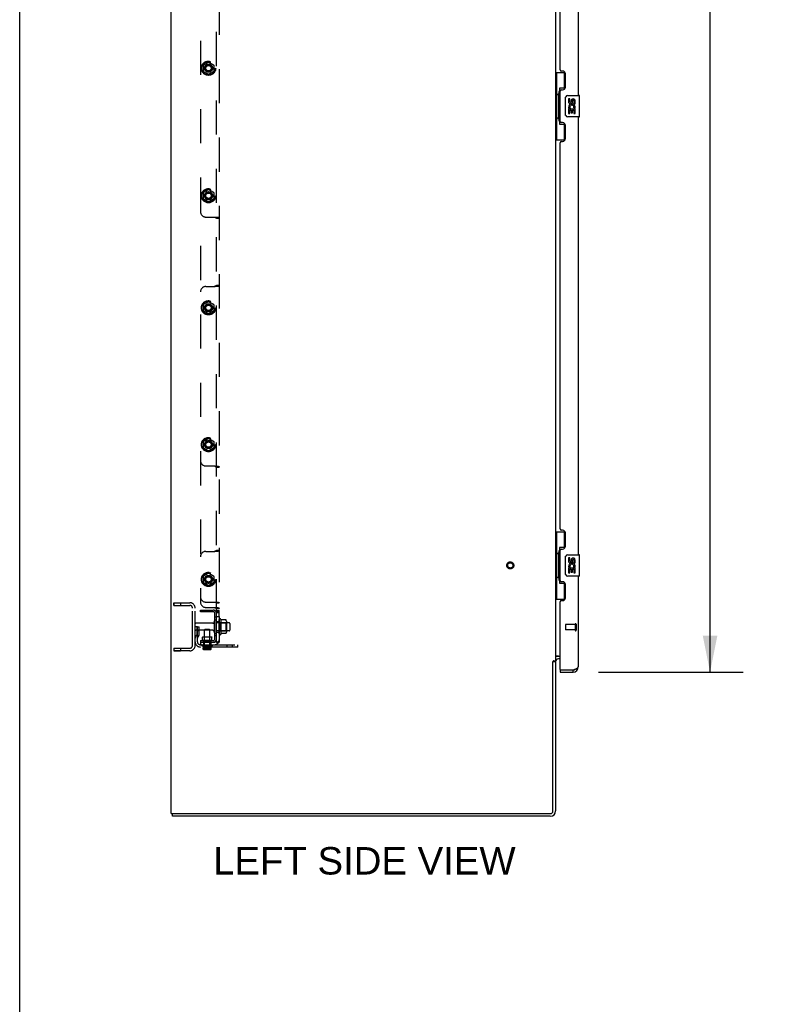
# Model space of a CAD drawing. Header units: inches. Extents: x 0 to 291, y 0 to 188.
# Tile 2 of 113: x 0 to 36, y 46 to 92. Entities that reach past the tile are written whole.
import ezdxf

# ---------------------------------------------------------------- set-up
doc = ezdxf.new("R2010")
doc.units = ezdxf.units.IN
doc.header["$LTSCALE"] = 16.018896
doc.header["$MEASUREMENT"] = 0
doc.linetypes.add('HIDDEN', pattern=[0.2, 0.1, -0.1])
doc.layers.get('0').update_dxf_attribs({"linetype": 'CONTINUOUS'})
for name, color, linetype in [('02___PRT_ALL_AXES', 7, 'CONTINUOUS'), ('DEFAULT_2', 8, 'HIDDEN'), ('DIMENSIONS', 7, 'CONTINUOUS')]:
    doc.layers.add(name, color=color, linetype=linetype)
doc.styles.get("Standard").update_dxf_attribs({"font": 'arial.ttf'})
doc.dimstyles.new('DIMSTYLE_1', dxfattribs={"dimtxt": 1.284938, "dimasz": 1.713251, "dimexe": 0.09, "dimexo": 0.07, "dimgap": 0.0375, "dimtad": 0, "dimtih": 1, "dimtoh": 1, "dimzin": 4, "dimdsep": 46, "dimtxsty": 'Standard', "dimblk": '_FILLED', "dimblk1": '_FILLED', "dimblk2": '_FILLED', "dimcen": 0.09, "dimazin": 1, "dimtfac": 1, "dimtdec": 3, "dimtofl": 0, "dimtmove": 0, "dimatfit": 3, "dimldrblk": '_FILLED', "dimfxl": 1, "dimtolj": 1, "dimtzin": 4, "dimarcsym": 0})

# ---------------------------------------------------------------- blocks, each defined once
blk = doc.blocks.new('_FILLED')
at = {"color": 0, "linetype": 'ByBlock'}
blk.add_solid([(0, 0), (-1, 0.2), (-1, -0.2)], dxfattribs=at)
blk = doc.blocks.new('*D13')
at = {"layer": 'DIMENSIONS', "color": 2, "linetype": 'Continuous'}
for p, q in [((27.101, 136.16), (33.861, 136.16)), ((32.319, 136.16), (32.319, 101.03)), ((32.319, 61.66), (32.319, 96.533)), ((27.101, 61.66), (33.861, 61.66))]:
    blk.add_line(p, q, dxfattribs=at)
at = {"layer": 'DIMENSIONS', "color": 2, "linetype": 'Continuous', "xscale": 1.7132508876, "yscale": 1.7132508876, "zscale": 1.7132508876}
for p, rotation in [((32.319, 136.16), 90), ((32.319, 61.66), 270)]:
    blk.add_blockref('_FILLED', p, dxfattribs=dict(at, rotation=rotation))
at = {"layer": 'DIMENSIONS', "color": 2, "linetype": 'Continuous', "insert": (32.319, 100.388), "char_height": 1.2849, "width": 6.57277, "attachment_point": 2, "line_spacing_factor": 0.9}
blk.add_mtext('74.50\\PDOORS', dxfattribs=at)

msp = doc.modelspace()

# ---------------------------------------------------------------- linework, layer by layer
at = {"color": 7, "linetype": 'Continuous'}
for p, q in [((0, 0), (0, 188.458)), ((7.09, 55.035), (7.09, 138.785)), ((25.09, 135.629), (25.09, 62.191)), ((25.09, 89.735), (25.531, 89.735)), ((25.129, 89.735), (25.129, 88.71)), ((25.494, 89.735), (25.494, 88.955)), ((25.494, 89), (25.267, 89)), ((25.267, 89), (25.267, 87.32)), ((25.108, 88.71), (25.23, 88.71)), ((25.108, 88.71), (25.108, 87.61)), ((25.23, 88.74), (25.23, 88.76)), ((25.23, 87.61), (25.23, 88.71)), ((25.554, 87.76), (25.554, 88.56)), ((25.653, 88.66), (26.193, 88.66)), ((26.208, 87.675), (26.208, 88.645)), ((25.108, 87.61), (25.23, 87.61)), ((25.129, 87.61), (25.129, 86.585)), ((26.193, 87.66), (25.653, 87.66)), ((25.23, 87.559), (25.23, 87.579)), ((25.267, 87.32), (25.494, 87.32)), ((25.494, 87.365), (25.494, 86.585)), ((25.09, 86.585), (25.531, 86.585)), ((25.09, 68.235), (25.531, 68.235)), ((25.129, 68.235), (25.129, 67.21)), ((25.494, 68.235), (25.494, 67.455)), ((25.494, 67.5), (25.267, 67.5)), ((25.267, 67.5), (25.267, 65.82)), ((25.108, 67.21), (25.23, 67.21)), ((25.108, 67.21), (25.108, 66.11)), ((25.23, 67.24), (25.23, 67.26)), ((25.23, 66.11), (25.23, 67.21)), ((25.554, 66.26), (25.554, 67.06)), ((25.653, 67.16), (26.193, 67.16)), ((26.208, 66.175), (26.208, 67.145)), ((25.108, 66.11), (25.23, 66.11)), ((25.129, 66.11), (25.129, 65.085)), ((25.23, 66.059), (25.23, 66.079)), ((26.193, 66.16), (25.653, 66.16)), ((25.267, 65.82), (25.494, 65.82)), ((25.494, 65.865), (25.494, 65.085)), ((25.09, 65.085), (25.531, 65.085)), ((25.1, 62.384), (25.106, 62.384)), ((25.121, 62.41), (25.294, 62.41)), ((25.294, 62.285), (25.215, 62.285)), ((24.967, 62.155), (24.965, 62.153)), ((24.965, 55.16), (24.965, 62.153)), ((24.972, 62.16), (25.09, 62.16)), ((25.004, 62.191), (25.09, 62.191)), ((25.09, 62.16), (25.09, 55.16)), ((25.294, 61.764), (25.314, 61.764)), ((25.294, 61.764), (25.294, 61.66)), ((25.902, 61.66), (25.902, 61.764)), ((7.09, 55.035), (24.84, 55.035)), ((7.153, 54.91), (7.153, 55.035)), ((24.84, 54.91), (7.153, 54.91))]:
    msp.add_line(p, q, dxfattribs=at)
at = {"color": 3, "linetype": 'Continuous'}
for p, q in [((26.148, 109.16), (26.148, 88.66)), ((25.294, 89.867), (25.294, 107.952)), ((25.414, 89.807), (25.354, 89.807)), ((25.544, 89.057), (25.544, 89.677)), ((25.294, 87.452), (25.294, 88.867)), ((25.354, 88.927), (25.414, 88.927)), ((26.148, 87.66), (26.148, 67.16)), ((25.414, 87.392), (25.354, 87.392)), ((25.544, 86.642), (25.544, 87.262)), ((25.294, 68.367), (25.294, 86.452)), ((25.354, 86.512), (25.414, 86.512)), ((25.414, 68.307), (25.354, 68.307)), ((25.544, 67.557), (25.544, 68.177)), ((25.294, 65.952), (25.294, 67.367)), ((25.354, 67.427), (25.414, 67.427)), ((26.148, 66.16), (26.148, 61.906)), ((25.414, 65.892), (25.354, 65.892)), ((25.544, 65.142), (25.544, 65.762)), ((25.354, 65.012), (25.414, 65.012)), ((25.294, 61.784), (25.294, 64.952)), ((25.294, 61.66), (25.902, 61.66)), ((25.314, 61.764), (25.902, 61.764)), ((25.902, 61.764), (25.934, 61.776))]:
    msp.add_line(p, q, dxfattribs=at)
at = {"color": 7, "linetype": 'Continuous'}
for points in [[(25.267, 88.976), (25.268, 88.973), (25.268, 88.969), (25.269, 88.965), (25.27, 88.961), (25.272, 88.956), (25.274, 88.951), (25.277, 88.945), (25.279, 88.939), (25.283, 88.933), (25.287, 88.926), (25.291, 88.919), (25.296, 88.911), (25.301, 88.902), (25.303, 88.899)], [(25.554, 88.56), (25.554, 88.566), (25.554, 88.572), (25.555, 88.578), (25.557, 88.584), (25.558, 88.59), (25.56, 88.596)], [(25.56, 87.724), (25.558, 87.729), (25.557, 87.735), (25.555, 87.741), (25.554, 87.747), (25.554, 87.753), (25.554, 87.76)], [(25.303, 87.421), (25.301, 87.417), (25.296, 87.409), (25.291, 87.401), (25.287, 87.394), (25.283, 87.387), (25.279, 87.38), (25.277, 87.374), (25.274, 87.369), (25.272, 87.364), (25.27, 87.359), (25.269, 87.355), (25.268, 87.351), (25.268, 87.347), (25.267, 87.344)], [(25.267, 67.476), (25.268, 67.473), (25.268, 67.469), (25.269, 67.465), (25.27, 67.461), (25.272, 67.456), (25.274, 67.451), (25.277, 67.445), (25.279, 67.439), (25.283, 67.433), (25.287, 67.426), (25.291, 67.419), (25.296, 67.411), (25.301, 67.402), (25.303, 67.399)], [(25.554, 67.06), (25.554, 67.066), (25.554, 67.072), (25.555, 67.078), (25.557, 67.084), (25.558, 67.09), (25.56, 67.096)], [(25.56, 66.224), (25.558, 66.229), (25.557, 66.235), (25.555, 66.241), (25.554, 66.247), (25.554, 66.253), (25.554, 66.26)], [(25.303, 65.921), (25.301, 65.917), (25.296, 65.909), (25.291, 65.901), (25.287, 65.894), (25.283, 65.887), (25.279, 65.88), (25.277, 65.874), (25.274, 65.869), (25.272, 65.864), (25.27, 65.859), (25.269, 65.855), (25.268, 65.851), (25.268, 65.847), (25.267, 65.844)], [(25.107, 62.389), (25.103, 62.386), (25.1, 62.384), (25.098, 62.383), (25.096, 62.381), (25.094, 62.38), (25.093, 62.378), (25.092, 62.377), (25.091, 62.375), (25.091, 62.374), (25.09, 62.372)], [(25.1, 62.384), (25.098, 62.383), (25.096, 62.381), (25.094, 62.38), (25.093, 62.378), (25.092, 62.377)], [(25.121, 62.41), (25.121, 62.408), (25.121, 62.406), (25.121, 62.404), (25.121, 62.402), (25.12, 62.401), (25.119, 62.399), (25.118, 62.397), (25.117, 62.396), (25.115, 62.394), (25.113, 62.393), (25.111, 62.391), (25.109, 62.39), (25.107, 62.389)], [(24.98, 62.168), (24.978, 62.167), (24.977, 62.165), (24.975, 62.164), (24.974, 62.162), (24.972, 62.16), (24.971, 62.159), (24.969, 62.157), (24.967, 62.155)], [(25.004, 62.191), (25.002, 62.189), (24.999, 62.188), (24.997, 62.186), (24.996, 62.185), (24.994, 62.183), (24.992, 62.182), (24.99, 62.18), (24.989, 62.179), (24.988, 62.177), (24.986, 62.176), (24.985, 62.174), (24.984, 62.173), (24.98, 62.168)]]:
    msp.add_lwpolyline(points, dxfattribs=at)
at = {"color": 3, "linetype": 'Continuous'}
for points in [[(25.934, 61.776), (25.95, 61.782), (25.966, 61.788), (25.981, 61.793)], [(25.981, 61.793), (25.996, 61.799), (26.011, 61.805), (26.025, 61.811), (26.039, 61.817), (26.052, 61.823), (26.065, 61.829), (26.076, 61.835), (26.087, 61.841), (26.098, 61.847), (26.107, 61.853), (26.115, 61.859), (26.123, 61.865), (26.13, 61.871), (26.135, 61.877), (26.14, 61.883), (26.144, 61.888), (26.146, 61.894), (26.148, 61.9), (26.148, 61.906)]]:
    msp.add_lwpolyline(points, dxfattribs=at)
for centre, radius, start, end in [((25.354, 89.867), 0.06, 180, 270), ((25.414, 89.677), 0.13, 0, 90), ((25.414, 89.057), 0.13, 270, 360), ((25.354, 88.867), 0.06, 90, 180), ((25.354, 87.452), 0.06, 180, 270), ((25.414, 87.262), 0.13, 0, 90), ((25.354, 86.452), 0.06, 90, 180), ((25.414, 86.642), 0.13, 270, 360), ((25.354, 68.367), 0.06, 180, 270), ((25.414, 68.177), 0.13, 0, 90), ((25.354, 67.367), 0.06, 90, 180), ((25.414, 67.557), 0.13, 270, 360), ((25.354, 65.952), 0.06, 180, 270), ((25.414, 65.762), 0.13, 0, 90), ((25.354, 64.952), 0.06, 90, 180), ((25.414, 65.142), 0.13, 270, 360), ((25.215, 62.16), 0.25, 90, 119.6191), ((25.314, 61.784), 0.02, 180, 270), ((25.902, 61.906), 0.246, 270, 360)]:
    msp.add_arc(centre, radius, start, end, dxfattribs=at)
at = {"color": 7, "linetype": 'Continuous'}
for centre, radius, start, end in [((25.653, 88.56), 0.1, 90, 158.7946), ((26.193, 88.645), 0.015, 0, 90), ((25.653, 87.76), 0.1, 201.205, 270), ((26.193, 87.675), 0.015, 270, 360), ((25.653, 67.06), 0.1, 90, 158.7946), ((26.193, 67.145), 0.015, 0, 90), ((25.653, 66.26), 0.1, 201.205, 270), ((26.193, 66.175), 0.015, 270, 360), ((25.215, 62.16), 0.125, 90, 180), ((25.902, 61.906), 0.142, 270, 311.3389), ((25.984, 62.05), 0.26, 267.3726, 270), ((24.84, 55.16), 0.25, 270, 360), ((24.84, 55.16), 0.125, 270, 360)]:
    msp.add_arc(centre, radius, start, end, dxfattribs=at)
for centre, start_param, end_param in [((25.335, 88.75), 0.699287, 1.51401), ((25.335, 88.75), -4.655602, -3.84088), ((25.335, 87.569), 0.699287, 1.51401), ((25.335, 87.569), -4.655602, -3.84088), ((25.335, 67.25), 0.699287, 1.51401), ((25.335, 67.25), -4.655602, -3.84088), ((25.335, 66.069), 0.699287, 1.51401), ((25.335, 66.069), -4.655602, -3.84088)]:
    msp.add_ellipse(centre, major_axis=(0, 0.18), ratio=0.579493, start_param=start_param, end_param=end_param, dxfattribs=at)
at = {"layer": '02___PRT_ALL_AXES', "color": 7, "linetype": 'Continuous'}
for p, q in [((25.754, 88.506), (25.691, 88.506)), ((25.691, 88.506), (25.691, 88.369)), ((25.744, 88.044), (25.771, 88.064)), ((25.754, 88.369), (25.754, 88.506)), ((25.819, 88.432), (25.819, 88.363)), ((25.88, 88.369), (25.88, 88.411)), ((25.935, 88.08), (25.993, 88.055)), ((25.943, 88.411), (25.943, 88.275)), ((25.943, 88.275), (26.005, 88.275)), ((26.005, 88.275), (26.005, 88.411)), ((25.709, 88.044), (25.691, 88.044)), ((25.691, 88.044), (25.691, 87.814)), ((25.691, 87.814), (25.754, 87.814)), ((25.744, 88.044), (26.005, 88.044)), ((25.754, 87.981), (25.819, 87.981)), ((25.754, 87.814), (25.754, 87.981)), ((25.819, 87.981), (25.819, 87.845)), ((25.819, 87.845), (25.88, 87.845)), ((25.88, 87.981), (25.943, 87.981)), ((25.88, 87.845), (25.88, 87.981)), ((25.943, 87.981), (25.943, 87.814)), ((25.943, 87.814), (26.005, 87.814)), ((26.005, 87.814), (26.005, 88.044)), ((25.754, 67.006), (25.691, 67.006)), ((25.691, 67.006), (25.691, 66.869)), ((25.754, 66.869), (25.754, 67.006)), ((25.819, 66.932), (25.819, 66.863)), ((25.88, 66.869), (25.88, 66.911)), ((25.943, 66.911), (25.943, 66.775)), ((26.005, 66.775), (26.005, 66.911)), ((25.709, 66.544), (25.691, 66.544)), ((25.691, 66.544), (25.691, 66.314)), ((25.744, 66.544), (25.771, 66.564)), ((25.744, 66.544), (26.005, 66.544)), ((25.754, 66.481), (25.819, 66.481)), ((25.754, 66.314), (25.754, 66.481)), ((25.819, 66.481), (25.819, 66.345)), ((25.88, 66.481), (25.943, 66.481)), ((25.88, 66.345), (25.88, 66.481)), ((25.935, 66.58), (25.993, 66.555)), ((25.943, 66.775), (26.005, 66.775)), ((25.943, 66.481), (25.943, 66.314)), ((26.005, 66.314), (26.005, 66.544)), ((25.691, 66.314), (25.754, 66.314)), ((25.819, 66.345), (25.88, 66.345)), ((25.943, 66.314), (26.005, 66.314))]:
    msp.add_line(p, q, dxfattribs=at)
at = {"layer": '02___PRT_ALL_AXES', "color": 8, "linetype": 'HIDDEN'}
for p, q in [((7.215, 64.91), (7.528, 64.91)), ((7.215, 64.91), (7.215, 64.785)), ((7.215, 64.785), (7.528, 64.785)), ((7.528, 64.91), (7.528, 64.785)), ((9.137, 64.254), (9.215, 64.254)), ((9.137, 63.379), (9.137, 64.254)), ((9.215, 64.544), (9.34, 64.544)), ((9.215, 64.263), (9.215, 64.544)), ((9.215, 64.543), (9.34, 64.543)), ((9.215, 64.263), (9.34, 64.263)), ((9.215, 64.263), (9.34, 64.263)), ((9.215, 63.379), (9.215, 64.254)), ((9.34, 64.263), (9.34, 64.544)), ((9.34, 64.035), (9.34, 64.119)), ((9.41, 64.141), (9.41, 63.429)), ((9.047, 63.951), (8.245, 63.951)), ((8.654, 62.941), (8.654, 63.646)), ((8.902, 62.941), (8.902, 63.646)), ((9.215, 64.035), (9.34, 64.035)), ((9.81, 63.968), (9.215, 63.968)), ((9.34, 63.535), (9.34, 64.035)), ((26.001, 63.888), (25.554, 63.888)), ((26.001, 63.64), (25.554, 63.64)), ((26.001, 63.888), (26.001, 63.64)), ((9.047, 63.619), (8.245, 63.619)), ((8.558, 63.144), (8.558, 63.304)), ((8.998, 63.144), (8.998, 63.304)), ((9.137, 63.379), (9.215, 63.379)), ((9.81, 63.602), (9.215, 63.602)), ((9.215, 63.535), (9.34, 63.535)), ((9.34, 63.451), (9.34, 63.535)), ((7.215, 62.785), (7.528, 62.785)), ((7.215, 62.785), (7.215, 62.66)), ((7.528, 62.785), (7.528, 62.66)), ((8.528, 62.909), (8.528, 62.931)), ((8.998, 63.144), (8.558, 63.144)), ((8.592, 62.721), (8.592, 62.804)), ((8.917, 62.717), (8.599, 62.717)), ((8.606, 63.144), (8.606, 62.941)), ((8.606, 63.09), (8.606, 63.144)), ((8.949, 63.09), (8.606, 63.09)), ((8.606, 63.066), (8.95, 63.066)), ((8.606, 62.941), (8.95, 62.941)), ((8.928, 62.764), (8.628, 62.764)), ((8.628, 62.76), (8.628, 62.764)), ((8.628, 62.761), (8.628, 62.757)), ((8.631, 62.737), (8.63, 62.74)), ((8.631, 62.737), (8.631, 62.734)), ((8.917, 62.717), (8.918, 62.719)), ((8.92, 62.721), (8.918, 62.719)), ((8.926, 62.74), (8.925, 62.737)), ((8.925, 62.737), (8.925, 62.734)), ((8.927, 62.747), (8.926, 62.743)), ((8.926, 62.743), (8.926, 62.74)), ((8.928, 62.757), (8.927, 62.753)), ((8.927, 62.753), (8.927, 62.75)), ((8.927, 62.75), (8.927, 62.747)), ((8.928, 62.764), (8.928, 62.76)), ((8.928, 62.76), (8.928, 62.757)), ((8.949, 63.09), (8.949, 63.144)), ((8.95, 63.144), (8.95, 62.941)), ((8.963, 62.721), (8.963, 62.804)), ((9.028, 62.909), (9.028, 62.931)), ((7.215, 62.66), (7.528, 62.66))]:
    msp.add_line(p, q, dxfattribs=at)
for points in [[(8.599, 62.717), (8.597, 62.718), (8.596, 62.719), (8.594, 62.72), (8.592, 62.721)], [(8.628, 62.758), (8.629, 62.755), (8.629, 62.752), (8.629, 62.749), (8.629, 62.746), (8.63, 62.743)], [(8.63, 62.74), (8.63, 62.743), (8.629, 62.747), (8.629, 62.75), (8.629, 62.753), (8.628, 62.757)], [(8.631, 62.735), (8.632, 62.732), (8.633, 62.73), (8.633, 62.727), (8.634, 62.725), (8.635, 62.723), (8.637, 62.721), (8.638, 62.719), (8.639, 62.717)], [(8.639, 62.717), (8.638, 62.719), (8.636, 62.721), (8.635, 62.724), (8.634, 62.726), (8.633, 62.729), (8.632, 62.731), (8.631, 62.734)], [(8.925, 62.734), (8.924, 62.731), (8.923, 62.729), (8.922, 62.726), (8.921, 62.724), (8.92, 62.721)], [(8.92, 62.721), (8.921, 62.724), (8.922, 62.726), (8.923, 62.729), (8.924, 62.732)]]:
    msp.add_lwpolyline(points, dxfattribs=at)
for centre, radius in [((8.84, 89.941), 0.335), ((8.84, 89.941), 0.332), ((8.84, 89.941), 0.318), ((8.84, 89.941), 0.315), ((8.84, 89.941), 0.188), ((8.84, 83.972), 0.335), ((8.84, 83.972), 0.332), ((8.84, 83.972), 0.318), ((8.84, 83.972), 0.315), ((8.84, 83.972), 0.188), ((8.84, 78.722), 0.335), ((8.84, 78.722), 0.332), ((8.84, 78.722), 0.318), ((8.84, 78.722), 0.315), ((8.84, 78.722), 0.188), ((8.84, 72.316), 0.335), ((8.84, 72.316), 0.332), ((8.84, 72.316), 0.318), ((8.84, 72.316), 0.315), ((8.84, 72.316), 0.188), ((22.965, 66.66), 0.124), ((8.84, 66.004), 0.335), ((8.84, 66.004), 0.332), ((8.84, 66.004), 0.318), ((8.84, 66.004), 0.315), ((8.84, 66.004), 0.188)]:
    msp.add_circle(centre, radius, dxfattribs=at)
at = {"layer": '02___PRT_ALL_AXES', "color": 7, "linetype": 'Continuous'}
for centre, radius, start, end in [((25.785, 88.369), 0.0943, 180, 360), ((25.845, 88.118), 0.154, 161.4199, 206.1963), ((25.848, 88.118), 0.157, 336.5966, 161.8791), ((25.785, 88.369), 0.0314, 180, 261.2295), ((25.848, 88.118), 0.0943, 336.5966, 215.1122), ((25.785, 88.374), 0.0362, 263.4285, 341.7628), ((25.911, 88.411), 0.0943, 68.6999, 167.4338), ((25.911, 88.411), 0.0314, 0, 180.0485), ((25.911, 88.411), 0.0943, 0, 68.6704), ((25.848, 88.118), 0.157, 205.737, 207.8532), ((25.785, 66.869), 0.0943, 180, 360), ((25.785, 66.869), 0.0314, 180, 261.2295), ((25.785, 66.874), 0.0362, 263.4285, 341.7628), ((25.911, 66.911), 0.0943, 68.6999, 167.4338), ((25.911, 66.911), 0.0314, 0, 180.0485), ((25.911, 66.911), 0.0943, 0, 68.6704), ((25.845, 66.618), 0.154, 161.4199, 206.1963), ((25.848, 66.618), 0.157, 336.5966, 161.8791), ((25.848, 66.618), 0.157, 205.737, 207.8532), ((25.848, 66.618), 0.0943, 336.5966, 215.1122)]:
    msp.add_arc(centre, radius, start, end, dxfattribs=at)
at = {"layer": '02___PRT_ALL_AXES', "color": 8, "linetype": 'HIDDEN'}
for centre, radius, start, end in [((9.379, 64.119), 0.0384, 34.4497, 180), ((8.81, 63.785), 0.698, 27.6814, 30.6631), ((9.379, 63.451), 0.0384, 180, 325.5503), ((8.81, 63.785), 0.698, 329.3369, 332.3186)]:
    msp.add_arc(centre, radius, start, end, dxfattribs=at)
at = {"layer": 'DEFAULT_2', "color": 8, "linetype": 'HIDDEN'}
for p, q in [((9.34, 134.754), (9.34, 63.066)), ((9.215, 64.408), (9.215, 133.412)), ((8.465, 132.879), (8.465, 64.941)), ((8.588, 90.081), (8.588, 89.801)), ((8.59, 90.08), (8.59, 89.802)), ((8.593, 90.09), (8.835, 90.23)), ((8.835, 90.227), (8.595, 90.088)), ((8.845, 90.23), (9.088, 90.09)), ((9.085, 90.088), (8.845, 90.227)), ((9.09, 90.08), (9.09, 89.802)), ((9.093, 90.081), (9.093, 89.801)), ((8.835, 89.652), (8.593, 89.792)), ((8.595, 89.794), (8.835, 89.655)), ((8.845, 89.655), (9.085, 89.794)), ((9.088, 89.792), (8.845, 89.652)), ((8.588, 84.112), (8.588, 83.832)), ((8.59, 84.111), (8.59, 83.834)), ((8.593, 84.121), (8.835, 84.261)), ((8.835, 84.258), (8.595, 84.119)), ((8.845, 84.261), (9.088, 84.121)), ((9.085, 84.119), (8.845, 84.258)), ((9.09, 84.111), (9.09, 83.834)), ((9.093, 84.112), (9.093, 83.832)), ((8.835, 83.684), (8.593, 83.824)), ((8.595, 83.825), (8.835, 83.686)), ((8.845, 83.686), (9.085, 83.825)), ((9.088, 83.824), (8.845, 83.684)), ((8.715, 82.972), (9.131, 82.972)), ((9.215, 82.915), (9.34, 82.915)), ((9.215, 79.78), (9.34, 79.78)), ((8.715, 79.722), (9.131, 79.722)), ((9.203, 79.729), (9.233, 79.73)), ((8.588, 78.862), (8.588, 78.582)), ((8.59, 78.861), (8.59, 78.584)), ((8.593, 78.871), (8.835, 79.011)), ((8.835, 79.008), (8.595, 78.869)), ((8.845, 79.011), (9.088, 78.871)), ((9.085, 78.869), (8.845, 79.008)), ((9.09, 78.861), (9.09, 78.584)), ((9.093, 78.862), (9.093, 78.582)), ((8.835, 78.434), (8.593, 78.574)), ((8.595, 78.575), (8.835, 78.436)), ((8.845, 78.436), (9.085, 78.575)), ((9.088, 78.574), (8.845, 78.434)), ((8.588, 72.456), (8.588, 72.176)), ((8.59, 72.455), (8.59, 72.177)), ((8.593, 72.465), (8.835, 72.605)), ((8.835, 72.602), (8.595, 72.463)), ((8.845, 72.605), (9.088, 72.465)), ((9.085, 72.463), (8.845, 72.602)), ((9.09, 72.455), (9.09, 72.177)), ((9.093, 72.456), (9.093, 72.176)), ((8.835, 72.027), (8.593, 72.167)), ((8.595, 72.169), (8.835, 72.03)), ((8.845, 72.03), (9.085, 72.169)), ((9.088, 72.167), (8.845, 72.027)), ((8.715, 71.316), (9.131, 71.316)), ((9.215, 71.259), (9.34, 71.259)), ((8.715, 67.316), (9.131, 67.316)), ((9.203, 67.323), (9.233, 67.324)), ((9.215, 67.373), (9.34, 67.373)), ((8.588, 66.144), (8.588, 65.864)), ((8.59, 66.142), (8.59, 65.865)), ((8.593, 66.152), (8.835, 66.292)), ((8.835, 66.289), (8.595, 66.151)), ((8.845, 66.292), (9.088, 66.152)), ((9.085, 66.151), (8.845, 66.289)), ((9.09, 66.142), (9.09, 65.865)), ((9.093, 66.144), (9.093, 65.864)), ((8.835, 65.715), (8.593, 65.855)), ((8.595, 65.856), (8.835, 65.718)), ((8.845, 65.718), (9.085, 65.856)), ((9.088, 65.855), (8.845, 65.715)), ((7.215, 64.91), (7.965, 64.91)), ((7.215, 64.785), (7.215, 64.91)), ((7.215, 64.785), (7.965, 64.785)), ((8.09, 62.91), (8.09, 64.66)), ((8.215, 62.91), (8.215, 64.66)), ((8.465, 64.566), (9.057, 64.566)), ((8.465, 64.488), (8.465, 64.566)), ((8.715, 64.941), (9.287, 64.941)), ((8.715, 64.691), (9.131, 64.691)), ((9.215, 64.906), (9.34, 64.906)), ((9.215, 64.634), (9.34, 64.634)), ((9.057, 64.488), (8.465, 64.488)), ((9.137, 63.224), (9.137, 64.408)), ((9.34, 64.472), (9.215, 64.472)), ((9.34, 64.441), (9.215, 64.441)), ((9.215, 63.224), (9.215, 64.408)), ((9.655, 64.104), (9.437, 64.104)), ((8.319, 63.785), (8.215, 63.785)), ((8.305, 63.444), (8.305, 63.785)), ((8.319, 63.785), (8.409, 63.785)), ((8.319, 63.084), (8.319, 63.785)), ((8.409, 63.444), (8.409, 63.785)), ((8.684, 63.676), (8.654, 63.646)), ((8.902, 63.646), (8.654, 63.646)), ((8.684, 63.676), (8.872, 63.676)), ((8.872, 63.676), (8.902, 63.646)), ((9.109, 64.049), (9.109, 63.52)), ((9.36, 63.968), (9.34, 63.988)), ((9.36, 63.968), (9.656, 63.968)), ((9.36, 63.968), (9.36, 63.601)), ((9.656, 63.968), (9.676, 63.988)), ((9.656, 63.968), (9.656, 63.601)), ((9.676, 64.04), (9.676, 63.529)), ((9.84, 63.938), (9.84, 63.632)), ((25.544, 63.878), (25.544, 63.65)), ((26.001, 63.906), (26.001, 63.622)), ((26.044, 63.906), (26.044, 63.622)), ((8.304, 63.438), (8.255, 63.37)), ((8.305, 63.61), (8.409, 63.61)), ((8.388, 63.378), (8.339, 63.31)), ((8.568, 63.314), (8.558, 63.304)), ((8.998, 63.304), (8.558, 63.304)), ((8.568, 63.314), (8.988, 63.314)), ((8.653, 63.304), (8.643, 63.314)), ((8.653, 63.1), (8.653, 63.304)), ((8.903, 63.304), (8.913, 63.314)), ((8.903, 63.1), (8.903, 63.304)), ((8.988, 63.314), (8.998, 63.304)), ((9.215, 63.066), (9.215, 63.224)), ((9.36, 63.601), (9.34, 63.581)), ((9.36, 63.601), (9.656, 63.601)), ((9.655, 63.466), (9.437, 63.466)), ((9.656, 63.601), (9.676, 63.581)), ((7.215, 62.785), (7.965, 62.785)), ((7.215, 62.785), (7.215, 62.66)), ((8.462, 62.941), (10.215, 62.941)), ((10.215, 62.837), (8.462, 62.837)), ((8.465, 63.144), (9.057, 63.144)), ((8.465, 63.144), (8.465, 62.941)), ((8.465, 63.066), (9.057, 63.066)), ((8.538, 62.899), (9.018, 62.899)), ((8.592, 62.899), (8.592, 62.721)), ((8.963, 62.804), (8.592, 62.804)), ((8.593, 62.75), (8.592, 62.749)), ((8.592, 62.748), (8.592, 62.749)), ((8.592, 62.721), (8.594, 62.72)), ((8.596, 62.75), (8.596, 62.751)), ((8.597, 62.749), (8.596, 62.75)), ((8.597, 62.75), (8.597, 62.749)), ((8.597, 62.748), (8.597, 62.749)), ((8.597, 62.748), (8.599, 62.745)), ((8.603, 62.717), (8.953, 62.717)), ((8.617, 62.728), (8.614, 62.73)), ((8.617, 62.728), (8.619, 62.727)), ((8.619, 62.727), (8.62, 62.726)), ((8.621, 62.726), (8.62, 62.726)), ((8.622, 62.725), (8.621, 62.726)), ((8.623, 62.725), (8.622, 62.725)), ((8.623, 62.724), (8.623, 62.725)), ((8.624, 62.724), (8.623, 62.724)), ((8.625, 62.723), (8.624, 62.724)), ((8.653, 63.1), (8.643, 63.09)), ((8.913, 63.09), (8.643, 63.09)), ((8.903, 63.1), (8.653, 63.1)), ((8.751, 62.727), (8.754, 62.728)), ((8.756, 62.73), (8.754, 62.728)), ((8.771, 62.745), (8.773, 62.748)), ((8.782, 62.749), (8.782, 62.75)), ((8.782, 62.75), (8.783, 62.749)), ((8.783, 62.748), (8.783, 62.749)), ((8.783, 62.748), (8.785, 62.745)), ((8.903, 63.1), (8.913, 63.09)), ((8.937, 62.727), (8.939, 62.728)), ((8.942, 62.73), (8.939, 62.728)), ((8.957, 62.745), (8.958, 62.748)), ((8.96, 62.75), (8.959, 62.749)), ((8.963, 62.721), (8.962, 62.72)), ((8.963, 62.721), (8.963, 62.899)), ((8.963, 62.75), (8.963, 62.751)), ((9.057, 63.066), (9.103, 63.066)), ((9.287, 63.027), (9.19, 63.107)), ((9.215, 63.066), (9.34, 63.066)), ((9.303, 63.039), (9.312, 63.043)), ((9.339, 63.06), (9.34, 63.066)), ((9.712, 62.837), (9.712, 62.941)), ((9.968, 62.837), (9.968, 62.941)), ((10.215, 62.837), (10.215, 62.941)), ((7.965, 62.66), (7.215, 62.66))]:
    msp.add_line(p, q, dxfattribs=at)
for points in [[(9.116, 82.972), (9.129, 82.964), (9.142, 82.958), (9.155, 82.952), (9.168, 82.946), (9.18, 82.942), (9.19, 82.938), (9.2, 82.933), (9.208, 82.928), (9.213, 82.922), (9.215, 82.915)], [(9.131, 82.972), (9.151, 82.968), (9.172, 82.966), (9.193, 82.965), (9.203, 82.965)], [(9.203, 82.965), (9.233, 82.965), (9.251, 82.964), (9.268, 82.963), (9.283, 82.961), (9.298, 82.959), (9.312, 82.954), (9.324, 82.948), (9.331, 82.941)], [(9.207, 82.965), (9.224, 82.965), (9.24, 82.964), (9.256, 82.963), (9.27, 82.962), (9.284, 82.96), (9.297, 82.957), (9.309, 82.954), (9.319, 82.95), (9.325, 82.947), (9.329, 82.944), (9.331, 82.941)], [(9.331, 82.941), (9.333, 82.939), (9.339, 82.928), (9.34, 82.915)], [(9.116, 79.722), (9.129, 79.73), (9.142, 79.737), (9.155, 79.743), (9.168, 79.748), (9.18, 79.753), (9.19, 79.757), (9.2, 79.761), (9.208, 79.766), (9.213, 79.772), (9.215, 79.78)], [(9.331, 79.753), (9.333, 79.755), (9.339, 79.766), (9.34, 79.78)], [(9.131, 79.722), (9.151, 79.726), (9.172, 79.728), (9.193, 79.729)], [(9.331, 79.753), (9.329, 79.75), (9.323, 79.747), (9.316, 79.743), (9.306, 79.74), (9.295, 79.737), (9.285, 79.735), (9.274, 79.733), (9.262, 79.732), (9.249, 79.731), (9.236, 79.73), (9.223, 79.73), (9.209, 79.73), (9.193, 79.729)], [(9.233, 79.73), (9.251, 79.73), (9.268, 79.731), (9.283, 79.733), (9.298, 79.736), (9.312, 79.74), (9.324, 79.747), (9.331, 79.753)], [(9.116, 71.316), (9.129, 71.308), (9.142, 71.301), (9.155, 71.295), (9.168, 71.29), (9.18, 71.286), (9.19, 71.281), (9.2, 71.277), (9.208, 71.272), (9.213, 71.266), (9.215, 71.259)], [(9.131, 71.316), (9.151, 71.312), (9.172, 71.31), (9.193, 71.309), (9.203, 71.309)], [(9.203, 71.309), (9.233, 71.308), (9.251, 71.308), (9.268, 71.307), (9.283, 71.305), (9.298, 71.302), (9.312, 71.298), (9.324, 71.292), (9.331, 71.285)], [(9.207, 71.309), (9.224, 71.308), (9.24, 71.308), (9.256, 71.307), (9.27, 71.305), (9.284, 71.303), (9.297, 71.301), (9.309, 71.298), (9.319, 71.294), (9.325, 71.291), (9.329, 71.287), (9.331, 71.285)], [(9.331, 71.285), (9.333, 71.283), (9.339, 71.272), (9.34, 71.259)], [(9.116, 67.316), (9.129, 67.324), (9.142, 67.331), (9.155, 67.337), (9.168, 67.342), (9.18, 67.346), (9.19, 67.351), (9.2, 67.355), (9.208, 67.36), (9.213, 67.366), (9.215, 67.373)], [(9.131, 67.316), (9.151, 67.32), (9.172, 67.322), (9.193, 67.323)], [(9.331, 67.347), (9.329, 67.344), (9.323, 67.34), (9.316, 67.337), (9.306, 67.333), (9.295, 67.331), (9.285, 67.329), (9.274, 67.327), (9.262, 67.326), (9.249, 67.325), (9.236, 67.324), (9.223, 67.324), (9.209, 67.323), (9.193, 67.323)], [(9.233, 67.324), (9.251, 67.324), (9.268, 67.325), (9.283, 67.327), (9.298, 67.33), (9.312, 67.334), (9.324, 67.34), (9.331, 67.347)], [(9.331, 67.347), (9.333, 67.349), (9.339, 67.36), (9.34, 67.373)], [(9.116, 64.691), (9.129, 64.683), (9.142, 64.676), (9.155, 64.67), (9.168, 64.665), (9.18, 64.661), (9.19, 64.656), (9.2, 64.652), (9.208, 64.647), (9.213, 64.641), (9.215, 64.634)], [(9.131, 64.691), (9.151, 64.687), (9.172, 64.685), (9.193, 64.684), (9.203, 64.684)], [(9.19, 64.941), (9.19, 64.935), (9.192, 64.93), (9.195, 64.926), (9.2, 64.922), (9.205, 64.918), (9.21, 64.915), (9.214, 64.911), (9.215, 64.906)], [(9.203, 64.684), (9.233, 64.683), (9.251, 64.683), (9.268, 64.682), (9.283, 64.68), (9.298, 64.677), (9.312, 64.673), (9.324, 64.667), (9.331, 64.66)], [(9.207, 64.684), (9.224, 64.683), (9.24, 64.683), (9.256, 64.682), (9.27, 64.68), (9.284, 64.678), (9.297, 64.676), (9.309, 64.673), (9.319, 64.669), (9.325, 64.666), (9.329, 64.662), (9.331, 64.66)], [(9.287, 64.941), (9.294, 64.936), (9.303, 64.932), (9.312, 64.928), (9.32, 64.924), (9.328, 64.92), (9.335, 64.916), (9.339, 64.911), (9.34, 64.906)], [(9.331, 64.66), (9.333, 64.658), (9.339, 64.647), (9.34, 64.634)], [(9.34, 64.924), (9.34, 64.922), (9.34, 64.92), (9.34, 64.918), (9.34, 64.916), (9.338, 64.913)], [(9.437, 64.104), (9.436, 64.104), (9.435, 64.104), (9.434, 64.104), (9.433, 64.105), (9.432, 64.105), (9.431, 64.105), (9.431, 64.106), (9.431, 64.106), (9.43, 64.106), (9.43, 64.107), (9.43, 64.107), (9.429, 64.107), (9.429, 64.108), (9.429, 64.108), (9.429, 64.108), (9.428, 64.108), (9.428, 64.109), (9.428, 64.109)], [(9.664, 64.098), (9.664, 64.099), (9.662, 64.1), (9.661, 64.102), (9.66, 64.103), (9.658, 64.103), (9.657, 64.104), (9.655, 64.104)], [(9.428, 63.461), (9.428, 63.461), (9.428, 63.461), (9.429, 63.461), (9.429, 63.462), (9.429, 63.462), (9.429, 63.462), (9.43, 63.463), (9.43, 63.463), (9.43, 63.463), (9.431, 63.464), (9.431, 63.464), (9.431, 63.464), (9.432, 63.465), (9.433, 63.465), (9.434, 63.465), (9.435, 63.466), (9.436, 63.466), (9.437, 63.466)], [(9.664, 63.472), (9.664, 63.47), (9.662, 63.469), (9.661, 63.468), (9.66, 63.467), (9.658, 63.466), (9.657, 63.466), (9.655, 63.466)], [(8.596, 62.751), (8.596, 62.751), (8.595, 62.752), (8.595, 62.752), (8.595, 62.753), (8.594, 62.753), (8.594, 62.753), (8.594, 62.753), (8.594, 62.753), (8.593, 62.753), (8.593, 62.753), (8.593, 62.752), (8.593, 62.752), (8.593, 62.751), (8.593, 62.751), (8.593, 62.75), (8.593, 62.749)], [(8.593, 62.75), (8.593, 62.751), (8.593, 62.751), (8.593, 62.752), (8.593, 62.752), (8.593, 62.753), (8.593, 62.753), (8.594, 62.753), (8.594, 62.753), (8.594, 62.753), (8.594, 62.753), (8.595, 62.753), (8.595, 62.752), (8.595, 62.752), (8.596, 62.751), (8.596, 62.751)], [(8.603, 62.717), (8.602, 62.717), (8.601, 62.717), (8.6, 62.717), (8.599, 62.718), (8.598, 62.718), (8.597, 62.718), (8.597, 62.718), (8.596, 62.719), (8.595, 62.719), (8.594, 62.72)], [(8.61, 62.734), (8.607, 62.735), (8.605, 62.738), (8.603, 62.74), (8.601, 62.742), (8.599, 62.745), (8.597, 62.748)], [(8.601, 62.742), (8.603, 62.74), (8.605, 62.738)], [(8.61, 62.734), (8.612, 62.732), (8.614, 62.73)], [(8.625, 62.723), (8.626, 62.722), (8.627, 62.722), (8.627, 62.722), (8.628, 62.721), (8.628, 62.721), (8.629, 62.72), (8.629, 62.72), (8.629, 62.719), (8.629, 62.719), (8.629, 62.718), (8.629, 62.718), (8.629, 62.718), (8.628, 62.718), (8.628, 62.717), (8.627, 62.717), (8.627, 62.717), (8.626, 62.717), (8.626, 62.717), (8.625, 62.717), (8.624, 62.717)], [(8.628, 62.72), (8.628, 62.721), (8.628, 62.721), (8.627, 62.722), (8.626, 62.722), (8.626, 62.723), (8.625, 62.723)], [(8.628, 62.72), (8.629, 62.719), (8.63, 62.718), (8.631, 62.718), (8.632, 62.717), (8.633, 62.717), (8.633, 62.717)], [(8.751, 62.727), (8.75, 62.726), (8.75, 62.726), (8.749, 62.725), (8.748, 62.725), (8.747, 62.724), (8.747, 62.724), (8.746, 62.723), (8.746, 62.723), (8.745, 62.722), (8.745, 62.722), (8.745, 62.721), (8.745, 62.721), (8.745, 62.72), (8.745, 62.72)], [(8.745, 62.72), (8.745, 62.719), (8.745, 62.718), (8.746, 62.718), (8.746, 62.717), (8.747, 62.717), (8.747, 62.717)], [(8.756, 62.73), (8.758, 62.732), (8.761, 62.734)], [(8.773, 62.748), (8.771, 62.745), (8.769, 62.742), (8.767, 62.74), (8.765, 62.738), (8.763, 62.735), (8.761, 62.734)], [(8.763, 62.735), (8.765, 62.738), (8.767, 62.74), (8.769, 62.742)], [(8.774, 62.75), (8.773, 62.749), (8.773, 62.748)], [(8.782, 62.75), (8.781, 62.751), (8.781, 62.751), (8.781, 62.752), (8.78, 62.752), (8.78, 62.753), (8.779, 62.753), (8.779, 62.753), (8.778, 62.753), (8.778, 62.753), (8.777, 62.753), (8.776, 62.753), (8.776, 62.752), (8.775, 62.752), (8.775, 62.751), (8.775, 62.751), (8.774, 62.75), (8.774, 62.749)], [(8.774, 62.75), (8.775, 62.751), (8.775, 62.751), (8.775, 62.752), (8.776, 62.752), (8.776, 62.753), (8.777, 62.753), (8.777, 62.753), (8.778, 62.753), (8.778, 62.753), (8.779, 62.753), (8.78, 62.753), (8.78, 62.752), (8.78, 62.752), (8.781, 62.751), (8.781, 62.751), (8.782, 62.75)], [(8.795, 62.734), (8.793, 62.735), (8.791, 62.738), (8.789, 62.74), (8.787, 62.742), (8.785, 62.745), (8.783, 62.748)], [(8.787, 62.742), (8.789, 62.74), (8.791, 62.738)], [(8.795, 62.734), (8.797, 62.732), (8.8, 62.73), (8.802, 62.728), (8.805, 62.727)], [(8.805, 62.727), (8.805, 62.726), (8.806, 62.726), (8.807, 62.725), (8.808, 62.725), (8.809, 62.724), (8.809, 62.724), (8.81, 62.723), (8.81, 62.723), (8.811, 62.722), (8.811, 62.722), (8.811, 62.721), (8.811, 62.721), (8.811, 62.72), (8.811, 62.72)], [(8.811, 62.72), (8.811, 62.719), (8.811, 62.718), (8.81, 62.718), (8.81, 62.717), (8.809, 62.717), (8.809, 62.717)], [(8.926, 62.719), (8.926, 62.718), (8.925, 62.718), (8.924, 62.717), (8.923, 62.717), (8.923, 62.717)], [(8.937, 62.727), (8.936, 62.726), (8.935, 62.726), (8.934, 62.725), (8.933, 62.725), (8.933, 62.724), (8.932, 62.724), (8.931, 62.723), (8.93, 62.723), (8.93, 62.722), (8.929, 62.722), (8.928, 62.721), (8.928, 62.721), (8.927, 62.72), (8.926, 62.719)], [(8.942, 62.73), (8.944, 62.732), (8.946, 62.734)], [(8.958, 62.748), (8.957, 62.745), (8.955, 62.742), (8.953, 62.74), (8.951, 62.738), (8.948, 62.735), (8.946, 62.734)], [(8.948, 62.735), (8.951, 62.738), (8.953, 62.74), (8.955, 62.742)], [(8.962, 62.72), (8.961, 62.719), (8.96, 62.719), (8.959, 62.718), (8.958, 62.718), (8.958, 62.718), (8.957, 62.718), (8.956, 62.717), (8.955, 62.717), (8.954, 62.717), (8.953, 62.717)], [(8.959, 62.75), (8.959, 62.749), (8.958, 62.748)], [(8.963, 62.751), (8.963, 62.751), (8.963, 62.752), (8.963, 62.752), (8.963, 62.753), (8.963, 62.753), (8.962, 62.753), (8.962, 62.753), (8.962, 62.753), (8.962, 62.753), (8.961, 62.753), (8.961, 62.752), (8.961, 62.752), (8.96, 62.751), (8.96, 62.751), (8.96, 62.75)], [(8.96, 62.751), (8.96, 62.751), (8.961, 62.752), (8.961, 62.752), (8.961, 62.753), (8.962, 62.753), (8.962, 62.753), (8.962, 62.753), (8.962, 62.753), (8.963, 62.753), (8.963, 62.753), (8.963, 62.752), (8.963, 62.752), (8.963, 62.751), (8.963, 62.751)], [(8.963, 62.75), (8.963, 62.75), (8.963, 62.749), (8.963, 62.748)], [(9.19, 63.107), (9.19, 63.104), (9.192, 63.1), (9.195, 63.096), (9.2, 63.09)], [(9.19, 63.107), (9.19, 63.104), (9.192, 63.1), (9.195, 63.096)], [(9.2, 63.09), (9.205, 63.085), (9.21, 63.079)], [(9.21, 63.079), (9.214, 63.072), (9.215, 63.066)], [(9.218, 63.085), (9.216, 63.086), (9.212, 63.088)], [(9.212, 63.088), (9.214, 63.087), (9.215, 63.086)], [(9.216, 63.085), (9.22, 63.082), (9.224, 63.079), (9.227, 63.075)], [(9.275, 63.066), (9.275, 63.066), (9.272, 63.066), (9.267, 63.067), (9.263, 63.068), (9.258, 63.069), (9.253, 63.071), (9.248, 63.072), (9.244, 63.074), (9.239, 63.076), (9.234, 63.078), (9.229, 63.08), (9.225, 63.082), (9.221, 63.084), (9.218, 63.085)], [(9.26, 63.065), (9.265, 63.066), (9.269, 63.066), (9.274, 63.066), (9.275, 63.066)], [(9.287, 63.027), (9.294, 63.034), (9.303, 63.039)], [(9.312, 63.043), (9.32, 63.047), (9.328, 63.051), (9.335, 63.055), (9.339, 63.06), (9.34, 63.066)], [(9.32, 63.047), (9.328, 63.051), (9.335, 63.055)]]:
    msp.add_lwpolyline(points, dxfattribs=at)
for centre, radius in [((8.84, 89.941), 0.176), ((8.84, 89.941), 0.156), ((8.84, 89.941), 0.155), ((8.84, 89.941), 0.125), ((8.84, 83.972), 0.176), ((8.84, 83.972), 0.156), ((8.84, 83.972), 0.155), ((8.84, 83.972), 0.125), ((8.84, 78.722), 0.176), ((8.84, 78.722), 0.156), ((8.84, 78.722), 0.155), ((8.84, 78.722), 0.125), ((8.84, 72.316), 0.176), ((8.84, 72.316), 0.156), ((8.84, 72.316), 0.155), ((8.84, 72.316), 0.125), ((22.965, 66.66), 0.164), ((22.965, 66.66), 0.124), ((8.84, 66.004), 0.176), ((8.84, 66.004), 0.156), ((8.84, 66.004), 0.155), ((8.84, 66.004), 0.125)]:
    msp.add_circle(centre, radius, dxfattribs=at)
for centre, radius, start, end in [((8.598, 90.081), 0.01, 120.0083, 179.9896), ((8.6, 90.08), 0.01, 120.0073, 179.9958), ((8.84, 90.221), 0.01, 60.0092, 119.9892), ((8.84, 90.218), 0.01, 60.0095, 119.9951), ((9.08, 90.08), 0.01, 0.0084, 59.9974), ((9.083, 90.081), 0.01, 0.0088, 59.99), ((8.598, 89.801), 0.01, 180.0088, 239.99), ((8.6, 89.802), 0.01, 180.0084, 239.9974), ((8.84, 89.664), 0.01, 240.0095, 299.9951), ((8.84, 89.661), 0.01, 240.0092, 299.9892), ((9.08, 89.802), 0.01, 300.0073, 359.9958), ((9.083, 89.801), 0.01, 300.0083, 359.9896), ((8.598, 84.112), 0.01, 120.0083, 179.9896), ((8.6, 84.111), 0.01, 120.0073, 179.9958), ((8.84, 84.252), 0.01, 60.0092, 119.9892), ((8.84, 84.249), 0.01, 60.0095, 119.9951), ((9.08, 84.111), 0.01, 0.0084, 59.9974), ((9.083, 84.112), 0.01, 0.0088, 59.99), ((8.598, 83.832), 0.01, 180.0088, 239.99), ((8.6, 83.834), 0.01, 180.0084, 239.9974), ((8.84, 83.695), 0.01, 240.0095, 299.9951), ((8.84, 83.692), 0.01, 240.0092, 299.9892), ((9.08, 83.834), 0.01, 300.0073, 359.9958), ((9.083, 83.832), 0.01, 300.0083, 359.9896), ((8.715, 83.222), 0.25, 180, 270), ((8.715, 79.472), 0.25, 90, 180), ((8.598, 78.862), 0.01, 120.0083, 179.9896), ((8.6, 78.861), 0.01, 120.0073, 179.9958), ((8.84, 79.002), 0.01, 60.0092, 119.9892), ((8.84, 78.999), 0.01, 60.0095, 119.9951), ((9.08, 78.861), 0.01, 0.0084, 59.9974), ((9.083, 78.862), 0.01, 0.0088, 59.99), ((8.598, 78.582), 0.01, 180.0088, 239.99), ((8.6, 78.584), 0.01, 180.0084, 239.9974), ((8.84, 78.445), 0.01, 240.0095, 299.9951), ((8.84, 78.442), 0.01, 240.0092, 299.9892), ((9.08, 78.584), 0.01, 300.0073, 359.9958), ((9.083, 78.582), 0.01, 300.0083, 359.9896), ((8.598, 72.456), 0.01, 120.0083, 179.9896), ((8.6, 72.455), 0.01, 120.0073, 179.9958), ((8.84, 72.596), 0.01, 60.0092, 119.9892), ((8.84, 72.593), 0.01, 60.0095, 119.9951), ((9.08, 72.455), 0.01, 0.0084, 59.9974), ((9.083, 72.456), 0.01, 0.0088, 59.99), ((8.598, 72.176), 0.01, 180.0088, 239.99), ((8.6, 72.177), 0.01, 180.0084, 239.9974), ((8.84, 72.039), 0.01, 240.0095, 299.9951), ((8.84, 72.036), 0.01, 240.0092, 299.9892), ((9.08, 72.177), 0.01, 300.0073, 359.9958), ((9.083, 72.176), 0.01, 300.0083, 359.9896), ((8.715, 71.566), 0.25, 180, 270), ((8.715, 67.066), 0.25, 90, 180), ((8.598, 66.144), 0.01, 120.0083, 179.9896), ((8.6, 66.142), 0.01, 120.0073, 179.9958), ((8.84, 66.284), 0.01, 60.0092, 119.9892), ((8.84, 66.281), 0.01, 60.0095, 119.9951), ((9.08, 66.142), 0.01, 0.0084, 59.9974), ((9.083, 66.144), 0.01, 0.0088, 59.99), ((8.598, 65.864), 0.01, 180.0088, 239.99), ((8.6, 65.865), 0.01, 180.0084, 239.9974), ((8.84, 65.726), 0.01, 240.0095, 299.9951), ((8.84, 65.723), 0.01, 240.0092, 299.9892), ((9.08, 65.865), 0.01, 300.0073, 359.9958), ((9.083, 65.864), 0.01, 300.0083, 359.9896), ((8.715, 65.191), 0.25, 180, 270), ((7.965, 64.66), 0.25, 0, 90), ((7.965, 64.66), 0.125, 0, 90), ((8.715, 64.941), 0.25, 180, 270), ((9.057, 64.408), 0.158, 0, 90), ((9.057, 64.408), 0.08, 0, 90), ((9.162, 64.049), 0.053, 0, 180), ((9.535, 64.04), 0.141, 0, 23.95), ((8.245, 63.921), 0.03, 90, 180), ((8.245, 63.649), 0.03, 180, 270), ((9.047, 64.013), 0.0625, 270, 360), ((9.81, 63.938), 0.03, 0, 90), ((9.81, 63.632), 0.03, 270, 360), ((25.554, 63.878), 0.01, 90, 180), ((25.554, 63.65), 0.01, 180, 270), ((26.023, 63.906), 0.0215, 0, 180), ((8.423, 63.249), 0.208, 144.2461, 180), ((8.295, 63.444), 0.01, 324.2461, 360), ((8.423, 63.249), 0.104, 144.2461, 180), ((8.295, 63.444), 0.114, 324.2461, 360), ((9.047, 63.556), 0.0625, 0, 90), ((9.057, 63.224), 0.158, 270, 360), ((9.057, 63.224), 0.08, 270, 360), ((9.103, 63.178), 0.237, 270, 360), ((9.103, 63.178), 0.112, 270, 360), ((9.162, 63.52), 0.053, 180, 360), ((9.535, 63.529), 0.141, 336.05, 360), ((26.023, 63.622), 0.0215, 180, 360), ((7.965, 62.91), 0.25, 270, 360), ((7.965, 62.91), 0.125, 270, 360), ((8.462, 63.084), 0.246, 180, 270), ((8.462, 63.084), 0.142, 180, 270), ((8.538, 62.931), 0.01, 90, 180), ((8.538, 62.909), 0.01, 180, 270), ((9.018, 62.931), 0.01, 0, 90), ((9.018, 62.909), 0.01, 270, 360)]:
    msp.add_arc(centre, radius, start, end, dxfattribs=at)

# ---------------------------------------------------------------- texts
at = {"layer": 'DIMENSIONS', "color": 2, "linetype": 'Continuous', "insert": (16.135, 53.469), "char_height": 1.28494, "width": 14.12954, "attachment_point": 2, "line_spacing_factor": 0.9}
msp.add_mtext('LEFT SIDE VIEW', dxfattribs=at)

# ---------------------------------------------------------------- dimensions: what is measured, and where the dimension line sits
at = {"layer": 'DIMENSIONS', "color": 2, "linetype": 'Continuous'}
dim = msp.add_linear_dim(base=(32.319, 136.16), p1=(27.031, 61.66), p2=(27.031, 136.16), angle=90, text='<>\\PDOORS', dimstyle='DIMSTYLE_1', dxfattribs=at)
dim.commit()
dim.dimension.update_dxf_attribs({"geometry": '*D13', "text_midpoint": (32.319, 98.781), "dimtype": 160})

doc.saveas('drawing.dxf')
